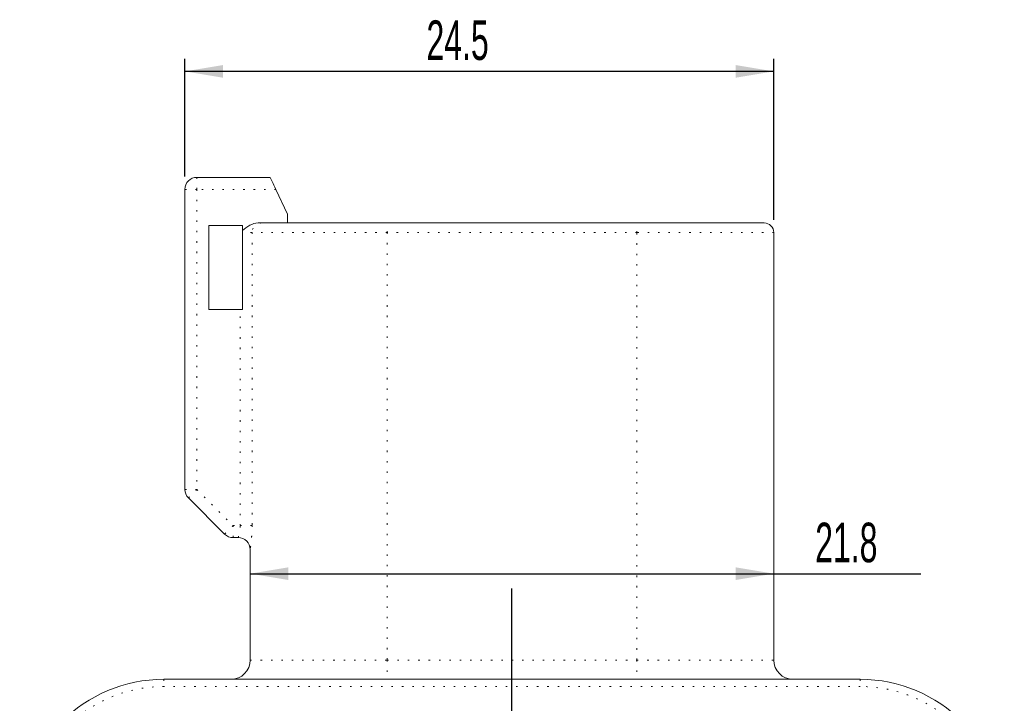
# Model space of a CAD drawing. Header units: millimetres. Extents: x 47 to 256, y 100 to 376.
# Tile 5 of 6: x 61 to 130, y 322 to 370. Entities that reach past the tile are written whole.
import ezdxf

# ---------------------------------------------------------------- set-up
doc = ezdxf.new("R2010")
doc.units = ezdxf.units.MM
doc.linetypes.add('DOT2', pattern=[0.635, 0, -0.635])
doc.layers.add('LINEE_SOTTILI', color=7, linetype='Continuous')
doc.styles.add('SLDTEXTSTYLE0', font='TXT', dxfattribs={"width": 0.605})
doc.dimstyles.new('SLDDIMSTYLE1', dxfattribs={"dimtxt": 2.8, "dimasz": 2.7, "dimexe": 0, "dimexo": 0.0625, "dimgap": 0.7, "dimtad": 1, "dimlfac": 0.588235, "dimrnd": 1e-09, "dimzin": 12, "dimdsep": 46, "dimtxsty": 'SLDTEXTSTYLE0', "dimsah": 1, "dimcen": 0.09, "dimadec": 0, "dimazin": 3, "dimtfac": 1, "dimtofl": 0, "dimtmove": 0, "dimatfit": 3, "dimfxl": 0, "dimfrac": 2, "dimtolj": 1, "dimtzin": 12, "dimarcsym": 0})
doc.dimstyles.new('SLDDIMSTYLE2', dxfattribs={"dimtxt": 2.8, "dimasz": 2.7, "dimexe": 0, "dimexo": 0.0625, "dimgap": 0.7, "dimtad": 1, "dimdec": 1, "dimlfac": 0.588235, "dimrnd": 1e-09, "dimzin": 12, "dimdsep": 46, "dimtxsty": 'SLDTEXTSTYLE0', "dimsah": 1, "dimcen": 0.09, "dimadec": 0, "dimazin": 3, "dimtfac": 1, "dimtdec": 1, "dimtofl": 0, "dimtmove": 0, "dimatfit": 3, "dimfxl": 0, "dimfrac": 2, "dimtolj": 1, "dimtzin": 12, "dimarcsym": 0})

# ---------------------------------------------------------------- blocks, each defined once
blk = doc.blocks.new('_D_6')
at = {"layer": 'LINEE_SOTTILI', "color": 7}
for p, q in [((72.337, 359.253), (72.337, 367.603)), ((114.021, 356.193), (114.021, 367.603)), ((114.021, 366.703), (72.337, 366.703))]:
    blk.add_line(p, q, dxfattribs=at)
for points in [[(72.337, 366.703), (75.037, 366.253), (75.037, 367.153)], [(114.021, 366.703), (111.321, 367.153), (111.321, 366.253)]]:
    blk.add_solid(points, dxfattribs=at)
at = {"layer": 'LINEE_SOTTILI', "color": 7, "insert": (89.436, 370.312), "char_height": 2.8, "attachment_point": 1, "style": 'SLDTEXTSTYLE0'}
blk.add_mtext('24.5', dxfattribs=at)
blk = doc.blocks.new('_D_7')
at = {"layer": 'LINEE_SOTTILI', "color": 7}
for p, q in [((76.961, 331.149), (114.021, 331.149)), ((114.021, 331.149), (124.439, 331.149))]:
    blk.add_line(p, q, dxfattribs=at)
for points in [[(76.961, 331.149), (79.661, 330.699), (79.661, 331.599)], [(114.021, 331.149), (111.321, 331.599), (111.321, 330.699)]]:
    blk.add_solid(points, dxfattribs=at)
at = {"layer": 'LINEE_SOTTILI', "color": 7, "insert": (116.953, 334.758), "char_height": 2.8, "attachment_point": 1, "style": 'SLDTEXTSTYLE0'}
blk.add_mtext('21.8', dxfattribs=at)
blk = doc.blocks.new('SW_CENTERMARKSYMBOL_2')
at = {"layer": 'LINEE_SOTTILI', "color": 0}
for p, q in [((0, 1.7), (0, 38.127)), ((0, 0), (0, 0.85)), ((-1.7, 0), (-18.901, 0)), ((0, 0), (-0.85, 0)), ((0, 0), (0, -0.85)), ((0, 0), (0.85, 0)), ((1.7, 0), (19.253, 0)), ((0, -1.7), (0, -5.95))]:
    blk.add_line(p, q, dxfattribs=at)

msp = doc.modelspace()

# ---------------------------------------------------------------- linework, layer by layer
at = {"color": 7, "linetype": 'Continuous', "lineweight": 15}
for p, q in [((73.187, 359.203), (78.375, 359.203)), ((72.337, 337.115), (72.337, 358.353)), ((79.596, 356.585), (78.772, 358.353)), ((79.596, 355.973), (79.596, 356.585)), ((74.037, 355.803), (76.417, 355.803)), ((74.037, 349.853), (74.037, 355.803)), ((76.417, 355.803), (76.417, 355.441)), ((77.521, 355.973), (77.759, 355.973)), ((77.759, 355.973), (86.651, 355.973)), ((86.651, 355.973), (104.331, 355.973)), ((104.331, 355.973), (113.341, 355.973)), ((76.417, 349.853), (76.417, 355.293)), ((114.021, 355.293), (114.021, 325.033)), ((76.249, 349.853), (74.037, 349.853)), ((76.249, 349.853), (76.417, 349.853)), ((75.148, 333.952), (72.586, 336.514)), ((76.111, 333.703), (75.749, 333.703)), ((76.961, 325.033), (76.961, 332.853)), ((70.841, 323.673), (120.141, 323.673))]:
    msp.add_line(p, q, dxfattribs=at)
at = {"color": 8, "linetype": 'DOT2', "lineweight": 0}
for p, q in [((73.187, 358.353), (73.187, 359.203)), ((73.187, 358.353), (72.337, 358.353)), ((78.772, 358.353), (73.187, 358.353)), ((73.187, 358.353), (73.187, 337.115)), ((86.651, 355.293), (86.651, 355.973)), ((104.331, 355.293), (104.331, 355.973)), ((77.088, 355.293), (76.417, 355.293)), ((86.651, 355.293), (77.088, 355.293)), ((77.088, 355.293), (77.088, 334.553)), ((104.331, 355.293), (86.651, 355.293)), ((86.651, 355.293), (86.651, 325.033)), ((114.021, 355.293), (104.331, 355.293)), ((104.331, 325.033), (104.331, 355.293)), ((76.249, 334.553), (76.249, 349.853)), ((73.187, 337.115), (72.337, 337.115)), ((73.187, 337.115), (75.749, 334.553)), ((75.749, 334.553), (75.749, 333.703)), ((75.749, 334.553), (76.249, 334.553)), ((77.088, 334.553), (76.249, 334.553)), ((76.961, 325.033), (86.651, 325.033)), ((86.651, 325.033), (86.651, 323.673)), ((86.651, 325.033), (104.331, 325.033)), ((104.331, 325.033), (104.331, 323.673)), ((104.331, 325.033), (114.021, 325.033)), ((70.841, 323.673), (70.841, 323.163)), ((120.141, 323.673), (120.141, 323.163)), ((120.141, 323.163), (70.841, 323.163))]:
    msp.add_line(p, q, dxfattribs=at)
at = {"color": 7, "linetype": 'Continuous', "lineweight": 15, "flags": 128}
msp.add_lwpolyline([(78.375, 359.203), (78.381, 359.19), (78.399, 359.152), (78.428, 359.089), (78.468, 359.004), (78.517, 358.899), (78.573, 358.778), (78.636, 358.644), (78.703, 358.5), (78.772, 358.353)], dxfattribs=at)
at = {"color": 8, "linetype": 'DOT2', "lineweight": 0, "flags": 128}
for points in [[(73.187, 337.115), (73.07, 336.998), (72.957, 336.885), (72.853, 336.781), (72.762, 336.69), (72.687, 336.615), (72.632, 336.56), (72.598, 336.525), (72.586, 336.514)], [(75.749, 334.553), (75.632, 334.436), (75.519, 334.323), (75.415, 334.219), (75.324, 334.128), (75.249, 334.053), (75.194, 333.998), (75.16, 333.963), (75.148, 333.952)]]:
    msp.add_lwpolyline(points, dxfattribs=at)
at = {"color": 7, "linetype": 'Continuous', "lineweight": 15}
for centre, radius, start, end in [((73.187, 358.353), 0.85, 90, 180), ((113.341, 355.293), 0.68, 0, 90), ((73.187, 337.115), 0.85, 180, 225), ((75.749, 334.553), 0.85, 225, 270), ((76.111, 332.853), 0.85, 0, 90), ((75.601, 325.033), 1.36, 270, 0), ((115.381, 325.033), 1.36, 180, 270), ((70.841, 313.473), 10.2, 90, 180), ((120.141, 313.473), 10.2, 0, 90)]:
    msp.add_arc(centre, radius, start, end, dxfattribs=at)
at = {"color": 8, "linetype": 'DOT2', "lineweight": 0}
for centre, radius, start, end in [((77.764, 355.297), 0.676, 90.37976, 180.3753), ((70.841, 313.473), 9.69, 90, 180), ((120.141, 313.473), 9.69, 0, 90)]:
    msp.add_arc(centre, radius, start, end, dxfattribs=at)
at = {"color": 7, "linetype": 'Continuous', "lineweight": 15}
for points in [[(77.521, 355.973), (77.31, 355.973), (77.107, 355.905), (76.741, 355.709), (76.575, 355.578), (76.417, 355.441)], [(76.417, 355.441), (76.417, 355.417), (76.417, 355.392), (76.417, 355.343), (76.417, 355.318), (76.417, 355.293)]]:
    msp.add_open_spline(points, degree=3, knots=[0, 0, 0, 0, 0.5, 0.5, 1, 1, 1, 1], dxfattribs=at)
at = {"color": 8, "linetype": 'DOT2', "lineweight": 0}
for points, knots in [([(76.111, 333.703), (76.111, 333.703), (76.144, 333.796), (76.216, 334.108), (76.249, 334.327), (76.249, 334.553)], [0, 0, 0, 0, 0.5, 0.5, 1, 1, 1, 1]), ([(77.088, 334.553), (77.088, 334.337), (77.082, 334.125), (77.059, 333.723), (77.043, 333.536), (77.01, 333.217), (76.993, 333.084), (76.969, 332.903), (76.961, 332.853), (76.961, 332.853)], [0, 0, 0, 0, 0.25, 0.25, 0.5, 0.5, 0.75, 0.75, 1, 1, 1, 1])]:
    msp.add_open_spline(points, degree=3, knots=knots, dxfattribs=at)

# ---------------------------------------------------------------- block references
at = {"layer": 'LINEE_SOTTILI', "color": 7}
msp.add_blockref('SW_CENTERMARKSYMBOL_2', (95.491, 291.968), dxfattribs=at)

# ---------------------------------------------------------------- dimensions: what is measured, and where the dimension line sits
for base, p1, p2, dimstyle, picture, middle in [((72.337, 366.703), (114.021, 355.293), (72.337, 358.353), 'SLDDIMSTYLE2', '_D_6', (93.179, 366.703)), ((114.021, 331.149), (76.961, 332.853), (114.021, 325.033), 'SLDDIMSTYLE1', '_D_7', (120.696, 331.149))]:
    dim = msp.add_linear_dim(base=base, p1=p1, p2=p2, dimstyle=dimstyle, dxfattribs=at)
    dim.commit()
    dim.dimension.update_dxf_attribs({"geometry": picture, "text_midpoint": middle, "dimtype": 160})

doc.saveas('drawing.dxf')
